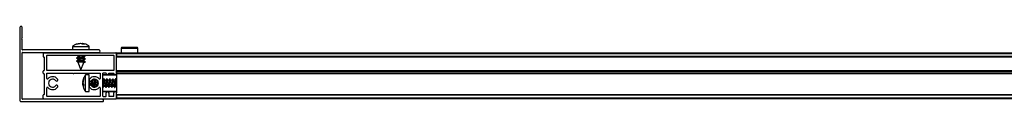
# Model space of a CAD drawing. Header units: millimetres. Extents: x 3538.08 to 3539.08, y 3254.86 to 3254.91.
# Tile 1 of 3: x 3538.0769 to 3538.5471, y 3254.8562 to 3254.8922. Entities that reach past the tile are written whole.
import ezdxf

# ---------------------------------------------------------------- set-up
doc = ezdxf.new("R2010")
doc.units = ezdxf.units.MM
doc.layers.add('SANINDUSA', color=3, linetype='Continuous')

msp = doc.modelspace()

# ---------------------------------------------------------------- linework, layer by layer
at = {"layer": 'SANINDUSA'}
for p, q in [((3538.076917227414, 3254.891623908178), (3538.076917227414, 3254.856823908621)), ((3538.078117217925, 3254.886777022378), (3538.078117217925, 3254.891623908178)), ((3538.078093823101, 3254.886712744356), (3538.077887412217, 3254.886466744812)), ((3538.077887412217, 3254.886081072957), (3538.078093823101, 3254.885835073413)), ((3538.078117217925, 3254.881023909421), (3538.078117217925, 3254.885770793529)), ((3538.078117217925, 3254.86887390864), (3538.078117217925, 3254.879623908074)), ((3538.114817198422, 3254.880923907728), (3538.078217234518, 3254.880923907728)), ((3538.078217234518, 3254.879723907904), (3538.114817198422, 3254.879723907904)), ((3538.088417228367, 3254.87957390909), (3538.122817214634, 3254.87957390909)), ((3538.102167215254, 3254.882647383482), (3538.102167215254, 3254.880923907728)), ((3538.102167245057, 3254.882647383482), (3538.108607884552, 3254.882647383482)), ((3538.104182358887, 3254.883644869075), (3538.105407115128, 3254.883978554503)), ((3538.104771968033, 3254.883644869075), (3538.104182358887, 3254.883644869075)), ((3538.104369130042, 3254.879723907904), (3538.104578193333, 3254.87957390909)), ((3538.106068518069, 3254.883978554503), (3538.104771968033, 3254.883644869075)), ((3538.105814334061, 3254.883978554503), (3538.105501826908, 3254.883910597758)), ((3538.107085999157, 3254.883644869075), (3538.106068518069, 3254.883978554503)), ((3538.106265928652, 3254.883978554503), (3538.106816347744, 3254.883836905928)), ((3538.10652011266, 3254.883978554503), (3538.106832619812, 3254.883910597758)), ((3538.106927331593, 3254.883978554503), (3538.106862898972, 3254.883718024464)), ((3538.106927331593, 3254.883978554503), (3538.107851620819, 3254.883644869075)), ((3538.107851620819, 3254.883644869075), (3538.107085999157, 3254.883644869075)), ((3538.108035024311, 3254.87957390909), (3538.107825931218, 3254.879723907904)), ((3538.108607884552, 3254.882647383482), (3538.110167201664, 3254.882647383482)), ((3538.110167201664, 3254.880923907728), (3538.110167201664, 3254.882647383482)), ((3538.123117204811, 3254.87957390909), (3539.02711724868, 3254.87957390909)), ((3538.123117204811, 3254.87957390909), (3538.123117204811, 3254.879273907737)), ((3538.12540781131, 3254.881678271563), (3538.12538945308, 3254.87957390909)), ((3538.133268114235, 3254.881678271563), (3538.12540781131, 3254.881678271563)), ((3538.13276809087, 3254.882173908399), (3538.125907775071, 3254.882173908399)), ((3538.133286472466, 3254.87957390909), (3538.133268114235, 3254.881678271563)), ((3538.08811723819, 3254.879273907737), (3538.08811723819, 3254.877873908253)), ((3538.088517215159, 3254.877573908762), (3538.088417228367, 3254.877573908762)), ((3538.088617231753, 3254.877473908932), (3538.088617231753, 3254.871173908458)), ((3538.089817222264, 3254.871173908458), (3538.089817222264, 3254.878273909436)), ((3538.089917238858, 3254.878373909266), (3538.121817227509, 3254.878373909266)), ((3538.104707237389, 3254.877425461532), (3538.104103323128, 3254.877211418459)), ((3538.104707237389, 3254.876025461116), (3538.104103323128, 3254.875811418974)), ((3538.104115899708, 3254.877105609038), (3538.104695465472, 3254.876689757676)), ((3538.104115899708, 3254.875705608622), (3538.104695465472, 3254.87528975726)), ((3538.104740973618, 3254.877413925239), (3538.1041260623, 3254.877182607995)), ((3538.104740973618, 3254.876013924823), (3538.1041260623, 3254.875782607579)), ((3538.104299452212, 3254.878373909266), (3538.104695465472, 3254.878089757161)), ((3538.104707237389, 3254.878111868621), (3538.104707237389, 3254.877401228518)), ((3538.104707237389, 3254.876711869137), (3538.104707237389, 3254.876001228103)), ((3538.104707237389, 3254.875311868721), (3538.104707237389, 3254.875123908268)), ((3538.104707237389, 3254.875123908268), (3538.10616722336, 3254.871423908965)), ((3538.107034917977, 3254.875123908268), (3538.104707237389, 3254.875123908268)), ((3538.10616722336, 3254.871423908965), (3538.107547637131, 3254.874922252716)), ((3538.107517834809, 3254.874905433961), (3538.108208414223, 3254.875165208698)), ((3538.107534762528, 3254.874889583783), (3538.108231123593, 3254.875136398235)), ((3538.107593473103, 3254.877733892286), (3538.108208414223, 3254.87796520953)), ((3538.107593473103, 3254.87633389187), (3538.108208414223, 3254.876565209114)), ((3538.107627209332, 3254.877722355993), (3538.108231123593, 3254.877936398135)), ((3538.107627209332, 3254.877065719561), (3538.107627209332, 3254.877758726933)), ((3538.107627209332, 3254.876322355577), (3538.108231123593, 3254.87653639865)), ((3538.107627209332, 3254.875665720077), (3538.107627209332, 3254.876358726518)), ((3538.108218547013, 3254.876642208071), (3538.107638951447, 3254.877058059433)), ((3538.108218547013, 3254.875242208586), (3538.107638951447, 3254.875658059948)), ((3538.108218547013, 3254.878042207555), (3538.107756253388, 3254.878373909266)), ((3538.108234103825, 3254.87795514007), (3538.108216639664, 3254.877968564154)), ((3538.108234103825, 3254.876555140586), (3538.108216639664, 3254.876568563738)), ((3538.108234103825, 3254.87515514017), (3538.108216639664, 3254.875168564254)), ((3538.121917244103, 3254.878273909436), (3538.121917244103, 3254.871173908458)), ((3538.123117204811, 3254.879273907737), (3539.02711724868, 3254.879273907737)), ((3538.123117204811, 3254.879273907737), (3538.123117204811, 3254.877873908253)), ((3538.123117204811, 3254.869673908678), (3538.123117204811, 3254.879273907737)), ((3539.02711724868, 3254.877873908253), (3538.123117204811, 3254.877873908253)), ((3539.02711724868, 3254.877573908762), (3538.123117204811, 3254.877573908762)), ((3539.02711724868, 3254.877473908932), (3538.123117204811, 3254.877473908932)), ((3538.08811723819, 3254.869873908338), (3538.08811723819, 3254.870773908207)), ((3538.088417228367, 3254.871073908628), (3538.088517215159, 3254.871073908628)), ((3538.121817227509, 3254.871073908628), (3538.089917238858, 3254.871073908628)), ((3538.123117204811, 3254.871173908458), (3539.02711724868, 3254.871173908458)), ((3538.123117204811, 3254.871073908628), (3539.02711724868, 3254.871073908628)), ((3538.123117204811, 3254.870773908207), (3539.02711724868, 3254.870773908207)), ((3538.123117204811, 3254.870773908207), (3538.123117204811, 3254.869873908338)), ((3538.078117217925, 3254.857523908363), (3538.078117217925, 3254.868273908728)), ((3538.088517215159, 3254.869573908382), (3538.088417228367, 3254.869573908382)), ((3538.088617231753, 3254.869473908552), (3538.088617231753, 3254.859673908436)), ((3538.089817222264, 3254.867378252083), (3538.089817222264, 3254.869773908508)), ((3538.089917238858, 3254.869873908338), (3538.102317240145, 3254.869873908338)), ((3538.102917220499, 3254.869873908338), (3538.115317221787, 3254.869873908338)), ((3538.107041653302, 3254.865804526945), (3538.107375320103, 3254.867190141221)), ((3538.107375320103, 3254.86674547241), (3538.107041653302, 3254.865305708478)), ((3538.107041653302, 3254.865840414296), (3538.107223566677, 3254.866429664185)), ((3538.107150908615, 3254.865813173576), (3538.107041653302, 3254.865333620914)), ((3538.107041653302, 3254.865075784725), (3538.107245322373, 3254.865789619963)), ((3538.107247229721, 3254.865789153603), (3538.107041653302, 3254.865072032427)), ((3538.107086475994, 3254.865784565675), (3538.107041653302, 3254.865570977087)), ((3538.107151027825, 3254.866313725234), (3538.107046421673, 3254.865841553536)), ((3538.107375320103, 3254.867190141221), (3538.107375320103, 3254.86674547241)), ((3538.110096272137, 3254.8690739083), (3538.108372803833, 3254.8690739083)), ((3538.108372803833, 3254.863233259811), (3538.108372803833, 3254.869073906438)), ((3538.110096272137, 3254.863233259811), (3538.110096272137, 3254.8690739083)), ((3538.110097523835, 3254.866711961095), (3538.110096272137, 3254.866733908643)), ((3538.110296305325, 3254.866226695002), (3538.110296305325, 3254.864402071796)), ((3538.111896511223, 3254.866511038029), (3538.111796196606, 3254.86678734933)), ((3538.111904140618, 3254.866533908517), (3538.111812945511, 3254.866795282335)), ((3538.112607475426, 3254.866533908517), (3538.111879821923, 3254.866533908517)), ((3538.112468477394, 3254.866968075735), (3538.112280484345, 3254.866533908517)), ((3538.112826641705, 3254.866962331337), (3538.11253130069, 3254.866535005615)), ((3538.112893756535, 3254.866953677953), (3538.11259752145, 3254.866557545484)), ((3538.112776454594, 3254.866889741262), (3538.112748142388, 3254.866969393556)), ((3538.112796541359, 3254.866918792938), (3538.112766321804, 3254.866968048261)), ((3538.11329650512, 3254.866511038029), (3538.113156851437, 3254.866895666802)), ((3538.113304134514, 3254.866533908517), (3538.113180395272, 3254.866888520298)), ((3538.113833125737, 3254.866533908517), (3538.113279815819, 3254.866533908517)), ((3538.113718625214, 3254.866622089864), (3538.113680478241, 3254.866533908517)), ((3538.115417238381, 3254.869773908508), (3538.115417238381, 3254.867378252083)), ((3538.116617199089, 3254.858873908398), (3538.116617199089, 3254.869773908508)), ((3538.123117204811, 3254.86887390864), (3538.116617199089, 3254.86887390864)), ((3538.11680751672, 3254.866533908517), (3538.116617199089, 3254.866533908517)), ((3538.11811720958, 3254.869873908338), (3538.116717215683, 3254.869873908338)), ((3538.117133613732, 3254.867117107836), (3538.11673128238, 3254.866535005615)), ((3538.117228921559, 3254.867134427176), (3538.116797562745, 3254.866557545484)), ((3538.123117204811, 3254.8690739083), (3538.116817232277, 3254.8690739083)), ((3538.117496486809, 3254.866511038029), (3538.117272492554, 3254.867127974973)), ((3538.118207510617, 3254.866533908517), (3538.117479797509, 3254.866533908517)), ((3538.118533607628, 3254.867117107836), (3538.118131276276, 3254.866535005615)), ((3538.118628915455, 3254.867134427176), (3538.118197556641, 3254.866557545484)), ((3538.118217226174, 3254.869673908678), (3538.118217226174, 3254.869773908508)), ((3538.118896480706, 3254.866511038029), (3538.118672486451, 3254.867127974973)), ((3538.119607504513, 3254.866533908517), (3538.11887985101, 3254.866533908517)), ((3538.119417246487, 3254.869773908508), (3538.119417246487, 3254.869673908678)), ((3538.119517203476, 3254.869873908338), (3538.121817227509, 3254.869873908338)), ((3538.119933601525, 3254.867117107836), (3538.119531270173, 3254.866535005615)), ((3538.120028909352, 3254.867134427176), (3538.119597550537, 3254.866557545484)), ((3538.120296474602, 3254.866511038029), (3538.120072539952, 3254.867127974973)), ((3538.12100749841, 3254.866533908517), (3538.120279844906, 3254.866533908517)), ((3538.121333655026, 3254.867117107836), (3538.120931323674, 3254.866535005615)), ((3538.121428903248, 3254.867134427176), (3538.120997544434, 3254.866557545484)), ((3538.121696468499, 3254.866511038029), (3538.121472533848, 3254.867127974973)), ((3538.122407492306, 3254.866533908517), (3538.121679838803, 3254.866533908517)), ((3538.121917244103, 3254.869673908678), (3538.121917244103, 3254.869773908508)), ((3538.122733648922, 3254.867117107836), (3538.12233131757, 3254.866535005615)), ((3538.122828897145, 3254.867134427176), (3538.12239753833, 3254.866557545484)), ((3538.123096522, 3254.866511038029), (3538.122872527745, 3254.867127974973)), ((3538.123117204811, 3254.866533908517), (3538.123079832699, 3254.866533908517)), ((3539.02711724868, 3254.869873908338), (3538.123117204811, 3254.869873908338)), ((3538.123117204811, 3254.869673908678), (3538.123117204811, 3254.869573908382)), ((3539.02711724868, 3254.869573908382), (3538.123117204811, 3254.869573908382)), ((3538.123117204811, 3254.869473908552), (3538.123117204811, 3254.869573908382)), ((3539.02711724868, 3254.869473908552), (3538.123117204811, 3254.869473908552)), ((3538.123117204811, 3254.869473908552), (3538.123117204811, 3254.860473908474)), ((3538.089817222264, 3254.858873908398), (3538.089817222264, 3254.862769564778)), ((3538.107041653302, 3254.865305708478), (3538.107375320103, 3254.86452127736)), ((3538.107232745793, 3254.864856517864), (3538.107041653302, 3254.864842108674)), ((3538.107158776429, 3254.864336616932), (3538.107041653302, 3254.864842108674)), ((3538.107132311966, 3254.86441621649), (3538.107041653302, 3254.864814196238)), ((3538.107041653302, 3254.864490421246), (3538.107078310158, 3254.864316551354)), ((3538.107375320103, 3254.864422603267), (3538.107041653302, 3254.864343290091)), ((3538.107041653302, 3254.864343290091), (3538.107140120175, 3254.863934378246)), ((3538.107375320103, 3254.863663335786), (3538.107041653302, 3254.864343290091)), ((3538.107375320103, 3254.86452127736), (3538.107375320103, 3254.863663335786)), ((3538.108372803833, 3254.861073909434), (3538.108372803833, 3254.863233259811)), ((3538.108372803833, 3254.861073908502), (3538.110096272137, 3254.861073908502)), ((3538.110096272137, 3254.863413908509), (3538.110097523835, 3254.86343585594)), ((3538.110096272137, 3254.861073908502), (3538.110096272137, 3254.863233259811)), ((3538.110296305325, 3254.864402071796), (3538.110296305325, 3254.86392112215)), ((3538.111471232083, 3254.863558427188), (3538.111495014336, 3254.863590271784)), ((3538.111505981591, 3254.863532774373), (3538.111561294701, 3254.86361281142)), ((3538.111508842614, 3254.863613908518), (3538.112212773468, 3254.863613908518)), ((3538.11171924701, 3254.863399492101), (3538.111812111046, 3254.863613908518)), ((3538.112188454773, 3254.863613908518), (3538.112334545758, 3254.86319505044)), ((3538.112196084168, 3254.863636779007), (3538.11235767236, 3254.863191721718)), ((3538.112583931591, 3254.863174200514), (3538.112895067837, 3254.863590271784)), ((3538.112627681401, 3254.863173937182), (3538.112664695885, 3254.863282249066)), ((3538.112658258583, 3254.863174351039), (3538.112961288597, 3254.86361281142)), ((3538.112696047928, 3254.863229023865), (3538.112727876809, 3254.863177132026)), ((3538.11290883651, 3254.863613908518), (3538.113612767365, 3254.863613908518)), ((3538.113042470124, 3254.863222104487), (3538.113212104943, 3254.863613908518)), ((3538.11358844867, 3254.863613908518), (3538.113638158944, 3254.863471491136)), ((3538.113596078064, 3254.863636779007), (3538.113652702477, 3254.863480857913)), ((3538.11518072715, 3254.863062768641), (3538.115201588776, 3254.863003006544)), ((3538.115201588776, 3254.863003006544), (3538.115213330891, 3254.863038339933)), ((3538.115202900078, 3254.863002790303), (3538.115218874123, 3254.863023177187)), ((3538.115207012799, 3254.863055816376), (3538.115220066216, 3254.863019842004)), ((3538.115263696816, 3254.86301338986), (3538.115273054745, 3254.863025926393)), ((3538.115417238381, 3254.862769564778), (3538.115417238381, 3254.858873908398)), ((3538.116617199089, 3254.863027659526), (3538.116620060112, 3254.863019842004)), ((3538.116617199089, 3254.861273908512), (3538.123117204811, 3254.861273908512)), ((3538.116663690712, 3254.86301338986), (3538.117095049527, 3254.863590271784)), ((3538.116758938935, 3254.863030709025), (3538.117161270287, 3254.86361281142)), ((3538.116817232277, 3254.861073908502), (3538.123117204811, 3254.861073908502)), ((3538.117108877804, 3254.863613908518), (3538.117812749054, 3254.863613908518)), ((3538.117796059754, 3254.863636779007), (3538.118020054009, 3254.863019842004)), ((3538.118063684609, 3254.86301338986), (3538.118495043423, 3254.863590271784)), ((3538.118158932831, 3254.863030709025), (3538.118561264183, 3254.86361281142)), ((3538.118508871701, 3254.863613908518), (3538.119212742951, 3254.863613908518)), ((3538.119196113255, 3254.863636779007), (3538.119420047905, 3254.863019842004)), ((3538.119463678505, 3254.86301338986), (3538.11989503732, 3254.863590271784)), ((3538.119558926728, 3254.863030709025), (3538.11996125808, 3254.86361281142)), ((3538.119908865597, 3254.863613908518), (3538.120612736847, 3254.863613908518)), ((3538.120596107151, 3254.863636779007), (3538.120820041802, 3254.863019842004)), ((3538.120863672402, 3254.86301338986), (3538.121295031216, 3254.863590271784)), ((3538.120958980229, 3254.863030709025), (3538.121361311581, 3254.86361281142)), ((3538.121308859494, 3254.863613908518), (3538.122012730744, 3254.863613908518)), ((3538.121996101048, 3254.863636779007), (3538.122220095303, 3254.863019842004)), ((3538.122263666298, 3254.86301338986), (3538.122695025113, 3254.863590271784)), ((3538.122358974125, 3254.863030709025), (3538.122761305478, 3254.86361281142)), ((3538.12270885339, 3254.863613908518), (3538.123117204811, 3254.863613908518)), ((3538.116617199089, 3254.856223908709), (3538.07751723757, 3254.856223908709)), ((3538.116317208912, 3254.857423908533), (3538.078217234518, 3254.857423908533)), ((3538.08811723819, 3254.8578739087), (3538.08811723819, 3254.859273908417)), ((3538.088417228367, 3254.859573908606), (3538.088517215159, 3254.859573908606)), ((3538.088417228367, 3254.857573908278), (3538.122817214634, 3254.857573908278)), ((3538.115317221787, 3254.858773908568), (3538.089917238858, 3254.858773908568)), ((3538.116717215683, 3254.858773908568), (3538.11811720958, 3254.858773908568)), ((3538.116917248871, 3254.856523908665), (3538.116917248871, 3254.856823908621)), ((3538.118217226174, 3254.858873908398), (3538.118217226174, 3254.860473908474)), ((3538.119417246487, 3254.860473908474), (3538.119417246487, 3254.858873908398)), ((3538.121817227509, 3254.858773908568), (3538.119517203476, 3254.858773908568)), ((3538.121917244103, 3254.858873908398), (3538.121917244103, 3254.860473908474)), ((3538.123117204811, 3254.8578739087), (3538.123117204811, 3254.860473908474)), ((3538.123117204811, 3254.859673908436), (3539.02711724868, 3254.859673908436)), ((3539.02711724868, 3254.859573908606), (3538.123117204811, 3254.859573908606)), ((3539.02711724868, 3254.859273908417), (3538.123117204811, 3254.859273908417)), ((3538.123117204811, 3254.859273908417), (3538.123117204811, 3254.8578739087)), ((3539.02711724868, 3254.8578739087), (3538.123117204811, 3254.8578739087)), ((3538.123117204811, 3254.8578739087), (3538.123117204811, 3254.857573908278)), ((3539.02711724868, 3254.857573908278), (3538.123117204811, 3254.857573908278))]:
    msp.add_line(p, q, dxfattribs=at)
at = {"layer": 'SANINDUSA', "flags": 128}
for points in [[(3538.107197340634, 3254.879723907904), (3538.107448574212, 3254.87967390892), (3538.107869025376, 3254.87957390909)], [(3538.104115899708, 3254.877105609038), (3538.104100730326, 3254.877118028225), (3538.104160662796, 3254.877192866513), (3538.104526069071, 3254.877219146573), (3538.105141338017, 3254.877192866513), (3538.105912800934, 3254.877118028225), (3538.106722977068, 3254.877006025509), (3538.107448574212, 3254.876873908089), (3538.10797905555, 3254.8767417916), (3538.108233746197, 3254.876629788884), (3538.108208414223, 3254.876565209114)], [(3538.104115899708, 3254.875705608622), (3538.104100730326, 3254.87571802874), (3538.104160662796, 3254.875792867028), (3538.104526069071, 3254.875819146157), (3538.105141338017, 3254.875792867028), (3538.105912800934, 3254.87571802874), (3538.106722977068, 3254.875606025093), (3538.107448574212, 3254.875473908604), (3538.10797905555, 3254.875341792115), (3538.108233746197, 3254.875229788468), (3538.108208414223, 3254.875165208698)], [(3538.104707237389, 3254.878082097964), (3538.104686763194, 3254.878096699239), (3538.10472470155, 3254.87814996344), (3538.104980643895, 3254.878168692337), (3538.105414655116, 3254.87814996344), (3538.105959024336, 3254.878096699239), (3538.106528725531, 3254.878017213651), (3538.107034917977, 3254.877923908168)], [(3538.104707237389, 3254.876682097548), (3538.104686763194, 3254.876696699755), (3538.10472470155, 3254.876749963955), (3538.104980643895, 3254.876768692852), (3538.105414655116, 3254.876749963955), (3538.105959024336, 3254.876696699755), (3538.106528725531, 3254.876617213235), (3538.107034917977, 3254.876523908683)], [(3538.104707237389, 3254.875282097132), (3538.104686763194, 3254.87529670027), (3538.10472470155, 3254.875349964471), (3538.104980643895, 3254.875368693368), (3538.105414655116, 3254.875349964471), (3538.105959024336, 3254.87529670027), (3538.106528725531, 3254.875217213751), (3538.107034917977, 3254.875123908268)], [(3538.106918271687, 3254.878373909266), (3538.107448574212, 3254.878273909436), (3538.10797905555, 3254.878141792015), (3538.108233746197, 3254.8780297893), (3538.108208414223, 3254.87796520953)], [(3538.107638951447, 3254.877058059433), (3538.107461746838, 3254.877130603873), (3538.107080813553, 3254.877223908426)], [(3538.107638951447, 3254.875658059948), (3538.107461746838, 3254.875730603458), (3538.107080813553, 3254.875823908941)], [(3538.10821312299, 3254.877967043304), (3538.108234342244, 3254.87795495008), (3538.108231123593, 3254.877936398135)], [(3538.10821312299, 3254.876567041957), (3538.108234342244, 3254.876554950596), (3538.108231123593, 3254.87653639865)], [(3538.10821312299, 3254.875167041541), (3538.108234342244, 3254.87515495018), (3538.108231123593, 3254.875136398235)], [(3538.112583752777, 3254.866533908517), (3538.112622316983, 3254.866564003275), (3538.112641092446, 3254.866403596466), (3538.112622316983, 3254.866043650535), (3538.112569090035, 3254.865540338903), (3538.112489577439, 3254.864972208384), (3538.11239629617, 3254.864427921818)], [(3538.11253130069, 3254.866535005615), (3538.112569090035, 3254.866564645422), (3538.112592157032, 3254.866549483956)], [(3538.116783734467, 3254.866533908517), (3538.116822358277, 3254.866564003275), (3538.116841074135, 3254.866403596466), (3538.116822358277, 3254.866043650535), (3538.116769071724, 3254.865540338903), (3538.116689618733, 3254.864972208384), (3538.116617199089, 3254.864540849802)], [(3538.116620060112, 3254.863019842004), (3538.116627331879, 3254.863005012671), (3538.116702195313, 3254.863090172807), (3538.11681419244, 3254.863477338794), (3538.116946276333, 3254.864107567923), (3538.117078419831, 3254.864884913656), (3538.117190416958, 3254.865691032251), (3538.117265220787, 3254.866403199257), (3538.117291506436, 3254.866912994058)], [(3538.11673128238, 3254.866535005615), (3538.116769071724, 3254.866564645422), (3538.116792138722, 3254.866549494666)], [(3538.117225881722, 3254.867130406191), (3538.117190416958, 3254.867159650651), (3538.117133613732, 3254.867117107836)], [(3538.117291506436, 3254.866912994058), (3538.117265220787, 3254.867142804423), (3538.117228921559, 3254.867134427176)], [(3538.118183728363, 3254.866533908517), (3538.118222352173, 3254.866564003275), (3538.118241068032, 3254.866403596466), (3538.118222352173, 3254.866043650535), (3538.118169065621, 3254.865540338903), (3538.118089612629, 3254.864972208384), (3538.117996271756, 3254.864427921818)], [(3538.118020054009, 3254.863019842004), (3538.118027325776, 3254.863005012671), (3538.118102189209, 3254.863090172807), (3538.118214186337, 3254.863477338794), (3538.11834627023, 3254.864107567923), (3538.118478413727, 3254.864884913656), (3538.118590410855, 3254.865691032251), (3538.118665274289, 3254.866403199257), (3538.118691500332, 3254.866912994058)], [(3538.118131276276, 3254.866535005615), (3538.118169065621, 3254.866564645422), (3538.118192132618, 3254.866549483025)], [(3538.118625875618, 3254.867130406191), (3538.118590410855, 3254.867159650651), (3538.118533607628, 3254.867117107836)], [(3538.118691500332, 3254.866912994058), (3538.118665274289, 3254.867142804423), (3538.118628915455, 3254.867134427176)], [(3538.11958372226, 3254.866533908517), (3538.11962234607, 3254.866564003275), (3538.119641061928, 3254.866403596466), (3538.11962234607, 3254.866043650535), (3538.119569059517, 3254.865540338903), (3538.119489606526, 3254.864972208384), (3538.119396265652, 3254.864427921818)], [(3538.119420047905, 3254.863019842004), (3538.119427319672, 3254.863005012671), (3538.119502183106, 3254.863090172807), (3538.119614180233, 3254.863477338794), (3538.119746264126, 3254.864107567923), (3538.119878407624, 3254.864884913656), (3538.119990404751, 3254.865691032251), (3538.120065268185, 3254.866403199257), (3538.120091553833, 3254.866912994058)], [(3538.119531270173, 3254.866535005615), (3538.119569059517, 3254.866564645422), (3538.119592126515, 3254.866549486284)], [(3538.120025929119, 3254.867130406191), (3538.119990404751, 3254.867159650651), (3538.119933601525, 3254.867117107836)], [(3538.120091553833, 3254.866912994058), (3538.120065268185, 3254.867142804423), (3538.120028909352, 3254.867134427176)], [(3538.120983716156, 3254.866533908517), (3538.121022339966, 3254.866564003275), (3538.121041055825, 3254.866403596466), (3538.121022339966, 3254.866043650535), (3538.120969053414, 3254.865540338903), (3538.120889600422, 3254.864972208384), (3538.120796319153, 3254.864427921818)], [(3538.120820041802, 3254.863019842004), (3538.120827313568, 3254.863005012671), (3538.120902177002, 3254.863090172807), (3538.12101417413, 3254.863477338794), (3538.121146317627, 3254.864107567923), (3538.12127840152, 3254.864884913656), (3538.121390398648, 3254.865691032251), (3538.121465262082, 3254.866403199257), (3538.12149154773, 3254.866912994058)], [(3538.120931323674, 3254.866535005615), (3538.120969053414, 3254.866564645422), (3538.120992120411, 3254.866549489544)], [(3538.121425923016, 3254.867130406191), (3538.121390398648, 3254.867159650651), (3538.121333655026, 3254.867117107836)], [(3538.12149154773, 3254.866912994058), (3538.121465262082, 3254.867142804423), (3538.121428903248, 3254.867134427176)], [(3538.122383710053, 3254.866533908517), (3538.122422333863, 3254.866564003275), (3538.122441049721, 3254.866403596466), (3538.122422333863, 3254.866043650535), (3538.122369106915, 3254.865540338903), (3538.122289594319, 3254.864972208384), (3538.12219631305, 3254.864427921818)], [(3538.122220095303, 3254.863019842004), (3538.122227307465, 3254.863005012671), (3538.122302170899, 3254.863090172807), (3538.122414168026, 3254.863477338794), (3538.122546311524, 3254.864107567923), (3538.122678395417, 3254.864884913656), (3538.122790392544, 3254.865691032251), (3538.122865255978, 3254.866403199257), (3538.122891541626, 3254.866912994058)], [(3538.12233131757, 3254.866535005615), (3538.122369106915, 3254.866564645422), (3538.122392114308, 3254.866549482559)], [(3538.122825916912, 3254.867130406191), (3538.122790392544, 3254.867159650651), (3538.122733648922, 3254.867117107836)], [(3538.122891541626, 3254.866912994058), (3538.122865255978, 3254.867142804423), (3538.122828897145, 3254.867134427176)], [(3538.111655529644, 3254.863439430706), (3538.111665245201, 3254.8635320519), (3538.11167215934, 3254.863613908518)], [(3538.113020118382, 3254.863217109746), (3538.113065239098, 3254.8635320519), (3538.113072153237, 3254.863613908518)], [(3538.115220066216, 3254.863019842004), (3538.115227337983, 3254.863005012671), (3538.115272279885, 3254.863026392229)], [(3538.115266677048, 3254.863017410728), (3538.115302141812, 3254.862988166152), (3538.115319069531, 3254.862991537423)], [(3538.116666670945, 3254.863017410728), (3538.116702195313, 3254.862988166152), (3538.11681419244, 3254.863139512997), (3538.116864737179, 3254.863282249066)], [(3538.118066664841, 3254.863017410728), (3538.118102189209, 3254.862988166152), (3538.118214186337, 3254.863139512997), (3538.118264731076, 3254.863282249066)], [(3538.119466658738, 3254.863017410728), (3538.119502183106, 3254.862988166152), (3538.119614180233, 3254.863139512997), (3538.119664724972, 3254.863282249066)], [(3538.120866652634, 3254.863017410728), (3538.120902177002, 3254.862988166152), (3538.12101417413, 3254.863139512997), (3538.121064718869, 3254.863282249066)], [(3538.122266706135, 3254.863017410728), (3538.122302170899, 3254.862988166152), (3538.122414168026, 3254.863139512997), (3538.122464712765, 3254.863282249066)]]:
    msp.add_lwpolyline(points, dxfattribs=at)
at = {"layer": 'SANINDUSA'}
for centre, radius, start, end in [((3538.07751722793, 3254.891623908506), 0.0006000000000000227, 0, 180), ((3538.07811722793, 3254.886273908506), 0.0003000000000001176, 139.9999999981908, 220.0000000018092), ((3538.07801722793, 3254.886777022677), 0.0001000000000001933, 319.9999999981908, 0), ((3538.07801722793, 3254.885770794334), 0.0001000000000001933, 0, 40.00000000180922), ((3538.07821722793, 3254.881023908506), 9.999999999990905e-05, 180, 270), ((3538.07821722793, 3254.879623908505), 9.999999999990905e-05, 90, 180), ((3538.08841722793, 3254.879273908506), 0.0003000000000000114, 90, 180), ((3538.11481722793, 3254.880323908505), 0.000600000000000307, 270, 90), ((3538.12281722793, 3254.879273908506), 0.0003000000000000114, 0, 90), ((3538.125907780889, 3254.881673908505), 0.0005000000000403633, 90, 179.5000000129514), ((3538.132768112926, 3254.881673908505), 0.0005000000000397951, 0.4999999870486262, 90), ((3538.08841722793, 3254.877873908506), 0.0003000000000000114, 180, 270), ((3538.08851722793, 3254.877473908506), 0.0001000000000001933, 0, 90), ((3538.08991722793, 3254.878273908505), 9.999999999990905e-05, 90, 180), ((3538.12181722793, 3254.878273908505), 0.0001000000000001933, 0, 90), ((3538.08841722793, 3254.870773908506), 0.0003000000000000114, 90, 180), ((3538.08851722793, 3254.871173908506), 9.999999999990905e-05, 270, 0), ((3538.08991722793, 3254.871173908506), 0.0001000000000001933, 180, 270), ((3538.12181722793, 3254.871173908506), 9.999999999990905e-05, 270, 0), ((3538.07824222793, 3254.868573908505), 0.0003250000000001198, 112.6198649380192, 247.3801350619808), ((3538.08841722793, 3254.869873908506), 0.0003000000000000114, 180, 270), ((3538.08851722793, 3254.869473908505), 9.999999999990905e-05, 0, 90), ((3538.08991722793, 3254.869773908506), 0.0001000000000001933, 90, 180), ((3538.09011722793, 3254.86737825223), 0.0003000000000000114, 180, 317.3320744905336), ((3538.09261722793, 3254.865073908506), 0.003100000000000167, 39.79181950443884, 137.3320744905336), ((3538.09261722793, 3254.865073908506), 0.001900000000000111, 39.79181950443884, 320.2081804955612), ((3538.094538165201, 3254.866673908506), 0.0006000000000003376, 219.7918195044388, 39.79181950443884), ((3538.10261722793, 3254.869998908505), 0.0003250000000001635, 202.6198649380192, 337.3801350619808), ((3538.110696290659, 3254.866673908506), 0.0005999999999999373, 140.2081804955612, 320.2081804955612), ((3538.11261722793, 3254.865073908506), 0.003099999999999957, 42.66792550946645, 140.2081804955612), ((3538.097368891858, 3254.867125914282), 0.01389192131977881, 348.8012439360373, 356.9379552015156), ((3538.11261722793, 3254.865073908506), 0.001900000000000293, 219.7918195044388, 140.2081804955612), ((3538.090623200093, 3254.868120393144), 0.02110948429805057, 348.002932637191, 356.2249480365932), ((3538.09585844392, 3254.86758095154), 0.01724602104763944, 345.2009513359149, 357.7803158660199), ((3538.099678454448, 3254.867201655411), 0.0143877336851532, 348.8846644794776, 356.5394748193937), ((3538.089539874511, 3254.868717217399), 0.02503415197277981, 348.9425190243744, 353.1360772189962), ((3538.11511722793, 3254.86737825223), 0.0003000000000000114, 222.6679255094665, 0), ((3538.11531722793, 3254.869773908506), 0.0001000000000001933, 0, 90), ((3538.11671722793, 3254.869773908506), 0.0001000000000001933, 90, 180), ((3538.11681722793, 3254.868873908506), 0.0002000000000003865, 90, 180), ((3538.11811722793, 3254.869773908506), 0.0001000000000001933, 0, 90), ((3538.11881722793, 3254.869673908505), 0.0006000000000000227, 180, 0), ((3538.11951722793, 3254.869773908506), 0.0001000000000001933, 90, 180), ((3538.12181722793, 3254.869773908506), 0.0001000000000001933, 0, 90), ((3538.12251722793, 3254.869673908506), 0.0006000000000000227, 180, 0), ((3538.09011722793, 3254.862769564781), 0.0003000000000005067, 42.66792550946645, 180), ((3538.09261722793, 3254.865073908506), 0.003100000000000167, 222.6679255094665, 320.2081804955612), ((3538.094538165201, 3254.863473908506), 0.0006000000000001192, 320.2081804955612, 140.2081804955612), ((3538.110696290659, 3254.863473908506), 0.0006000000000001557, 39.79181950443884, 219.7918195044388), ((3538.11261722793, 3254.865073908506), 0.003100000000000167, 219.7918195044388, 317.3320744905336), ((3538.10888986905, 3254.864676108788), 0.002822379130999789, 337.3733927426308, 353.9060222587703), ((3538.110288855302, 3254.864676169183), 0.002823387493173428, 337.3805938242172, 353.9069743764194), ((3538.11511722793, 3254.862769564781), 0.0003000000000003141, 0, 137.3320744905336), ((3538.11681722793, 3254.861273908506), 0.0002000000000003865, 180, 270), ((3538.114488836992, 3254.864676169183), 0.002823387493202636, 337.3805938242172, 353.9069743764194), ((3538.11881722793, 3254.860473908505), 0.0006000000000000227, 0, 180), ((3538.115888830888, 3254.864676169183), 0.00282338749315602, 337.3805938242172, 353.9069743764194), ((3538.117292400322, 3254.864675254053), 0.002819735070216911, 337.3698154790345, 353.9177527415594), ((3538.118689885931, 3254.864676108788), 0.00282237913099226, 337.3733927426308, 353.9060222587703), ((3538.12251722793, 3254.860473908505), 0.0006000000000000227, 0, 180), ((3538.120089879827, 3254.864676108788), 0.002822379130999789, 337.3733927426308, 353.9060222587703), ((3538.07751722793, 3254.856823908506), 0.0006000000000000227, 180, 270), ((3538.07821722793, 3254.857523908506), 9.999999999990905e-05, 180, 270), ((3538.08841722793, 3254.859273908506), 0.0003000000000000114, 90, 180), ((3538.08841722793, 3254.857873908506), 0.0003000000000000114, 180, 270), ((3538.08851722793, 3254.859673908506), 0.0001000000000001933, 270, 0), ((3538.08991722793, 3254.858873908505), 0.0001000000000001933, 180, 270), ((3538.11531722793, 3254.858873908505), 0.0001000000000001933, 270, 0), ((3538.11631722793, 3254.856823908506), 0.0006000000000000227, 0, 90), ((3538.11671722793, 3254.858873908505), 9.999999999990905e-05, 180, 270), ((3538.11661722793, 3254.856523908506), 0.0003000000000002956, 270, 0), ((3538.11811722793, 3254.858873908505), 0.0001000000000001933, 270, 0), ((3538.11951722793, 3254.858873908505), 9.999999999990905e-05, 180, 270), ((3538.12181722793, 3254.858873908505), 9.999999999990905e-05, 270, 0), ((3538.12281722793, 3254.857873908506), 0.0003000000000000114, 270, 0)]:
    msp.add_arc(centre, radius, start, end, dxfattribs=at)
for centre, major_axis, ratio, start_param, end_param in [((3538.10616722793, 3254.877919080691), (0.001459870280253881, -0.0001947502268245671), 0.09993252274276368, 0.9477093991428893, 3.154923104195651), ((3538.10616722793, 3254.876519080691), (0.001459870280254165, -0.0001947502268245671), 0.09993252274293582, 0.9477093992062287, 3.154923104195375), ((3538.10616722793, 3254.875119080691), (0.001459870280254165, -0.0001947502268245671), 0.09993252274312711, 0.9477094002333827, 3.154923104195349), ((3538.110991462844, 3254.865073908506), (0.0002172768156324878, 0.001459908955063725), 0.07504109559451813, 4.265220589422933, 5.826941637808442), ((3538.112391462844, 3254.865073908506), (0.000217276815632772, 0.00145990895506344), 0.0750410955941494, 4.265220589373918, 6.294353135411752), ((3538.113791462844, 3254.865073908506), (0.0002172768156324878, 0.00145990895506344), 0.07504109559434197, 4.265220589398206, 5.772093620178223), ((3538.116591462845, 3254.865073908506), (0.0002172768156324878, 0.00145990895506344), 0.07504109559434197, 4.265220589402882, 6.294353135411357), ((3538.117991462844, 3254.865073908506), (0.000217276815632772, 0.00145990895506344), 0.0750410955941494, 4.265220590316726, 6.294353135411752), ((3538.119391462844, 3254.865073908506), (0.0002172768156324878, 0.00145990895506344), 0.07504109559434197, 4.265220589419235, 6.294353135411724), ((3538.120791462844, 3254.865073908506), (0.0002172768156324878, 0.001459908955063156), 0.0750410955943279, 4.265220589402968, 6.294353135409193), ((3538.122191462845, 3254.865073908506), (0.0002172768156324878, 0.00145990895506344), 0.07504109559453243, 4.265220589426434, 6.294353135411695)]:
    msp.add_ellipse(centre, major_axis=major_axis, ratio=ratio, start_param=start_param, end_param=end_param, dxfattribs=at)
for points, knots in [([(3538.105289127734, 3254.88393035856), (3538.104952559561, 3254.883880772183), (3538.104120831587, 3254.883758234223), (3538.10306166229, 3254.883300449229), (3538.10243730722, 3254.882816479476), (3538.102208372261, 3254.882639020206)], [0, 0, 0, 0, 0.3009348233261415, 0.7436707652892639, 0.9999999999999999, 0.9999999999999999, 0.9999999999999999, 0.9999999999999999]), ([(3538.110108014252, 3254.882654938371), (3538.10994572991, 3254.882787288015), (3538.109443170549, 3254.883197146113), (3538.108427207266, 3254.883641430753), (3538.107488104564, 3254.883949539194), (3538.106953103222, 3254.883961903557), (3538.106872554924, 3254.883963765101)], [0, 0, 0, 0, 0.1767795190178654, 0.5474477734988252, 0.9318650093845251, 1, 1, 1, 1]), ([(3538.104743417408, 3254.877407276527), (3538.104767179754, 3254.877414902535), (3538.104812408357, 3254.877429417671), (3538.105015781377, 3254.877434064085), (3538.105310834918, 3254.877426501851), (3538.105732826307, 3254.877398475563), (3538.106222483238, 3254.877350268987), (3538.106698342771, 3254.877289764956), (3538.106957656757, 3254.877245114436), (3538.107080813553, 3254.877223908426)], [0, 0, 0, 0, 0.1225562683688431, 0.2332702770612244, 0.3692676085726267, 0.5296218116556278, 0.6906963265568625, 0.8531014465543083, 0.9999999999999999, 0.9999999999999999, 0.9999999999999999, 0.9999999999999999]), ([(3538.104743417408, 3254.876007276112), (3538.10476717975, 3254.876014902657), (3538.104812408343, 3254.876029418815), (3538.105015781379, 3254.876034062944), (3538.105310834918, 3254.876026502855), (3538.105732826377, 3254.875998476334), (3538.106222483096, 3254.875950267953), (3538.106698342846, 3254.875889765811), (3538.106957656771, 3254.875845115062), (3538.107080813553, 3254.875823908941)], [0, 0, 0, 0, 0.1225562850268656, 0.2332702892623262, 0.369267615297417, 0.5296218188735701, 0.6906963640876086, 0.8531014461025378, 0.9999999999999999, 0.9999999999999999, 0.9999999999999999, 0.9999999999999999]), ([(3538.107034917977, 3254.877923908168), (3538.10715733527, 3254.877900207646), (3538.10740210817, 3254.877852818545), (3538.107601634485, 3254.877794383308), (3538.107608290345, 3254.877769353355), (3538.107611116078, 3254.877758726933)], [0, 0, 0, 0, 0.3653783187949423, 0.7305725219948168, 1, 1, 1, 1]), ([(3538.107034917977, 3254.876523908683), (3538.107157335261, 3254.87650020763), (3538.107402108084, 3254.876452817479), (3538.107601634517, 3254.876394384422), (3538.107608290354, 3254.876369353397), (3538.107611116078, 3254.876358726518)], [0, 0, 0, 0, 0.3653783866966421, 0.7305724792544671, 1, 1, 1, 1]), ([(3538.107034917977, 3254.875123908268), (3538.107150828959, 3254.875093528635), (3538.107382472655, 3254.875032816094), (3538.107548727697, 3254.874965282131), (3538.107534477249, 3254.874939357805), (3538.107529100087, 3254.874929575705)], [0, 0, 0, 0, 0.3840947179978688, 0.7675987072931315, 1, 1, 1, 1]), ([(3538.108379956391, 3254.869035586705), (3538.108252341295, 3254.868879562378), (3538.107851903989, 3254.868389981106), (3538.107390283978, 3254.867439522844), (3538.107202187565, 3254.866622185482), (3538.107110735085, 3254.866224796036)], [0, 0, 0, 0, 0.1937659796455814, 0.6080089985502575, 1, 1, 1, 1]), ([(3538.111696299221, 3254.864376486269), (3538.111720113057, 3254.864529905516), (3538.111767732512, 3254.864836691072), (3538.111829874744, 3254.86534610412), (3538.111876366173, 3254.865816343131), (3538.111900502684, 3254.86616539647), (3538.111905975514, 3254.86639024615), (3538.111903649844, 3254.866508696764), (3538.111892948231, 3254.866508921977), (3538.111890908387, 3254.866508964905)], [0, 0, 0, 0, 0.1764713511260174, 0.3528818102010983, 0.5281451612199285, 0.7017785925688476, 0.8202329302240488, 0.9657344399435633, 1, 1, 1, 1]), ([(3538.113096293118, 3254.864376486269), (3538.113120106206, 3254.864529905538), (3538.113167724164, 3254.864836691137), (3538.113229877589, 3254.865346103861), (3538.113276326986, 3254.865816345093), (3538.113300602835, 3254.866165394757), (3538.113305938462, 3254.866390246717), (3538.113303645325, 3254.866508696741), (3538.113292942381, 3254.866508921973), (3538.113290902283, 3254.866508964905)], [0, 0, 0, 0, 0.1764712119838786, 0.3528815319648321, 0.5281447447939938, 0.701779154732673, 0.8202330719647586, 0.9657344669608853, 1, 1, 1, 1]), ([(3538.117296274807, 3254.864376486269), (3538.117320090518, 3254.864529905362), (3538.117367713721, 3254.864836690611), (3538.117429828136, 3254.865346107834), (3538.117476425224, 3254.865816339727), (3538.117500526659, 3254.86616539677), (3538.117506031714, 3254.866390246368), (3538.117503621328, 3254.86650869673), (3538.117492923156, 3254.866508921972), (3538.117490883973, 3254.866508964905)], [0, 0, 0, 0, 0.1764709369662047, 0.35288098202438, 0.5281458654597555, 0.7017788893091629, 0.8202329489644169, 0.9657345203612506, 1, 1, 1, 1]), ([(3538.118696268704, 3254.864376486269), (3538.118720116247, 3254.864529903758), (3538.118767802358, 3254.864836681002), (3538.118829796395, 3254.865346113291), (3538.118876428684, 3254.86581633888), (3538.118900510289, 3254.86616539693), (3538.118906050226, 3254.866390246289), (3538.118903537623, 3254.866508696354), (3538.118892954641, 3254.866508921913), (3538.118890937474, 3254.866508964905)], [0, 0, 0, 0, 0.1764740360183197, 0.3528816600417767, 0.5281466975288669, 0.7017798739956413, 0.8202340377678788, 0.965735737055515, 1, 1, 1, 1]), ([(3538.1200962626, 3254.864376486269), (3538.120120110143, 3254.864529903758), (3538.120167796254, 3254.864836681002), (3538.120229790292, 3254.865346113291), (3538.12027642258, 3254.86581633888), (3538.120300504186, 3254.86616539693), (3538.120306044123, 3254.866390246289), (3538.120303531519, 3254.866508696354), (3538.120292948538, 3254.866508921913), (3538.12029093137, 3254.866508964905)], [0, 0, 0, 0, 0.1764740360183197, 0.3528816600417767, 0.5281466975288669, 0.7017798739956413, 0.8202340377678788, 0.965735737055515, 1, 1, 1, 1]), ([(3538.121496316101, 3254.864376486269), (3538.121520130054, 3254.864529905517), (3538.121567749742, 3254.864836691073), (3538.121629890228, 3254.865346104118), (3538.121676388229, 3254.86581634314), (3538.121700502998, 3254.866165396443), (3538.121706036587, 3254.866390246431), (3538.121703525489, 3254.866508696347), (3538.121692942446, 3254.866508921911), (3538.121690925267, 3254.866508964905)], [0, 0, 0, 0, 0.1764715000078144, 0.3528821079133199, 0.5281456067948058, 0.7017791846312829, 0.8202336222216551, 0.9657356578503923, 1, 1, 1, 1]), ([(3538.122896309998, 3254.864376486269), (3538.122920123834, 3254.864529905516), (3538.122967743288, 3254.864836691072), (3538.12302988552, 3254.86534610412), (3538.123076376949, 3254.865816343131), (3538.12310051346, 3254.86616539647), (3538.123105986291, 3254.86639024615), (3538.123103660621, 3254.866508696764), (3538.123092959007, 3254.866508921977), (3538.123090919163, 3254.866508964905)], [0, 0, 0, 0, 0.1764713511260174, 0.3528818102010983, 0.5281451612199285, 0.7017785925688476, 0.8202329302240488, 0.9657344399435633, 1, 1, 1, 1]), ([(3538.107137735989, 3254.863933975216), (3538.107167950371, 3254.863716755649), (3538.107260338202, 3254.863052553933), (3538.107676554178, 3254.86207025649), (3538.108160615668, 3254.861399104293), (3538.10838096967, 3254.861093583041)], [0, 0, 0, 0, 0.2093278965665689, 0.6400710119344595, 1, 1, 1, 1]), ([(3538.110924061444, 3254.864020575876), (3538.110927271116, 3254.864035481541), (3538.110948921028, 3254.864136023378), (3538.110974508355, 3254.864293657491), (3538.110996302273, 3254.864427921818)], [0, 0, 0, 0, 0.1482533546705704, 1, 1, 1, 1]), ([(3538.112212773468, 3254.863633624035), (3538.112216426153, 3254.863628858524), (3538.112228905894, 3254.863612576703), (3538.112270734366, 3254.863757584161), (3538.112330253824, 3254.864033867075), (3538.112375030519, 3254.864301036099), (3538.11239629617, 3254.864427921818)], [0, 0, 0, 0, 0.1241100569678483, 0.424033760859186, 0.7264582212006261, 1, 1, 1, 1]), ([(3538.113612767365, 3254.863633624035), (3538.113616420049, 3254.863628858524), (3538.11362889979, 3254.863612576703), (3538.113670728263, 3254.863757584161), (3538.113730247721, 3254.864033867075), (3538.113775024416, 3254.864301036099), (3538.113796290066, 3254.864427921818)], [0, 0, 0, 0, 0.1241100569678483, 0.424033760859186, 0.7264582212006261, 1, 1, 1, 1]), ([(3538.117812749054, 3254.863633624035), (3538.117816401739, 3254.863628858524), (3538.11782888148, 3254.863612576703), (3538.117870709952, 3254.863757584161), (3538.11793022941, 3254.864033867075), (3538.117975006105, 3254.864301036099), (3538.117996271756, 3254.864427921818)], [0, 0, 0, 0, 0.1241100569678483, 0.424033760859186, 0.7264582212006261, 1, 1, 1, 1]), ([(3538.119212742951, 3254.863633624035), (3538.119216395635, 3254.863628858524), (3538.119228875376, 3254.863612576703), (3538.119270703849, 3254.863757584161), (3538.119330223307, 3254.864033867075), (3538.119375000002, 3254.864301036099), (3538.119396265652, 3254.864427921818)], [0, 0, 0, 0, 0.1241100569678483, 0.424033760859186, 0.7264582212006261, 1, 1, 1, 1]), ([(3538.120612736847, 3254.863633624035), (3538.120616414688, 3254.863628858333), (3538.12062898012, 3254.8636125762), (3538.120670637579, 3254.863757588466), (3538.120730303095, 3254.864033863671), (3538.120775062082, 3254.864301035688), (3538.120796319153, 3254.864427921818)], [0, 0, 0, 0, 0.1241118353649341, 0.4240310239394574, 0.7264590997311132, 0.9999999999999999, 0.9999999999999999, 0.9999999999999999, 0.9999999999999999]), ([(3538.122012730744, 3254.863633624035), (3538.122016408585, 3254.863628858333), (3538.122028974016, 3254.8636125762), (3538.122070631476, 3254.863757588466), (3538.122130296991, 3254.864033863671), (3538.122175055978, 3254.864301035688), (3538.12219631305, 3254.864427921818)], [0, 0, 0, 0, 0.1241118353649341, 0.4240310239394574, 0.7264590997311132, 0.9999999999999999, 0.9999999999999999, 0.9999999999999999, 0.9999999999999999])]:
    msp.add_open_spline(points, degree=3, knots=knots, dxfattribs=at)

doc.saveas('drawing.dxf')
